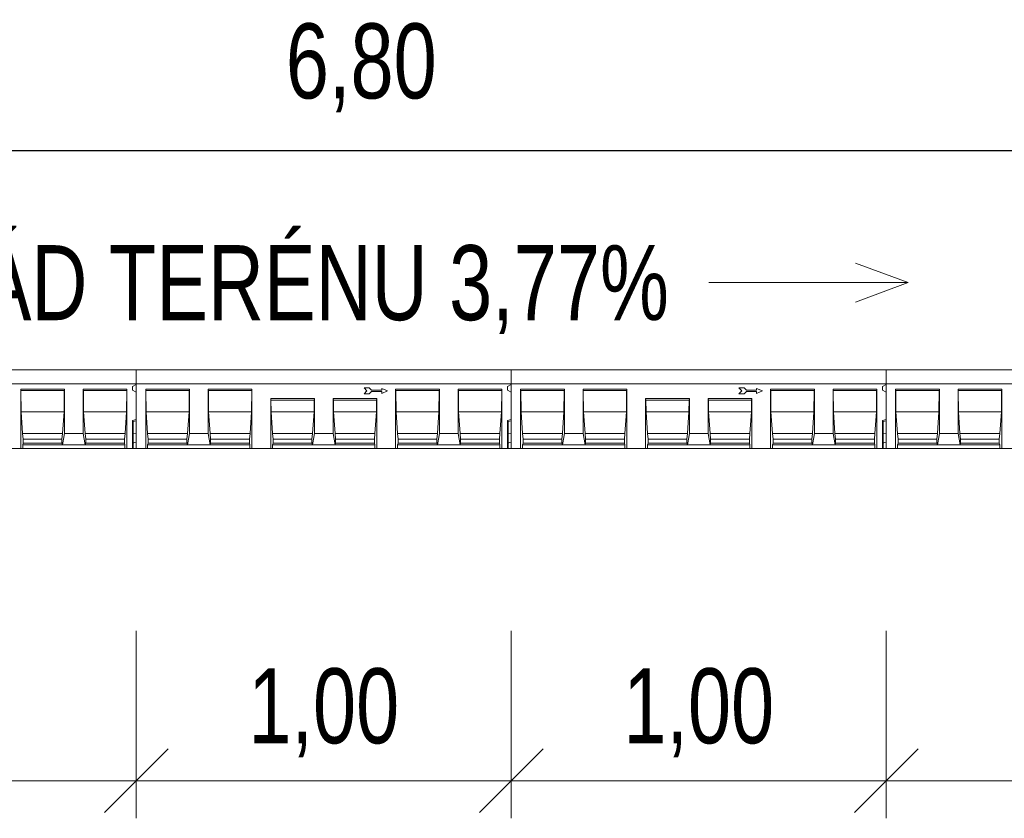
# Model space of a CAD drawing. Header units: metres. Extents: x 132658.5 to 132700.5, y 77167.9 to 77197.6.
# Tile 16 of 23: x 132663.9 to 132666.6, y 77192 to 77194.1. Entities that reach past the tile are written whole.
import ezdxf
from ezdxf.enums import TextEntityAlignment as Align

# ---------------------------------------------------------------- set-up
doc = ezdxf.new("R2010")
doc.units = ezdxf.units.M
doc.header["$MEASUREMENT"] = 0
doc.layers.get('0').update_dxf_attribs({"lineweight": 13})
doc.layers.get('DEFPOINTS').update_dxf_attribs({"lineweight": 0})
for name, color, linetype, lineweight in [('DUENN', 4, 'Continuous', 0), ('DUENN-18', 94, 'Continuous', 0), ('KOTY', 7, 'Continuous', 13), ('KRESBA', 6, 'Continuous', 0), ('SICHTBAR', 7, 'Continuous', 0)]:
    doc.layers.add(name, color=color, linetype=linetype, lineweight=lineweight)
doc.styles.add('STYLE-ARIAL', font='arial.ttf')
doc.styles.add('STYLE-ARIAL_CE_-TTF', font='Arial CE -ttf.shx')
doc.dimstyles.new('250', dxfattribs={"dimtxt": 0.5, "dimasz": 0.5, "dimexe": 0.25, "dimexo": 0.25, "dimgap": 0.25, "dimtad": 1, "dimdec": 0, "dimlfac": 1000, "dimdsep": 46, "dimtxsty": 'STYLE-ARIAL_CE_-TTF', "dimblk": 'KOTA_ZN250_1.0', "dimcen": 0, "dimadec": 4, "dimazin": 3, "dimtfac": 1, "dimtdec": 0, "dimtofl": 0, "dimtmove": 2, "dimatfit": 1, "dimldrblk": 'OBLIQUE', "dimfxl": 0, "dimfrac": 2, "dimtolj": 1, "dimarcsym": 0})

# ---------------------------------------------------------------- blocks, each defined once
blk = doc.blocks.new('KOTA_ZN250')
at = {"color": 0, "linetype": 'ByBlock', "lineweight": -2, "ltscale": 0.25}
for p, q in [((0.2121, 0.2121), (-0.2121, -0.2121)), ((0, -0.25), (0, 0.25)), ((-0.25, 0), (0.25, 0))]:
    blk.add_line(p, q, dxfattribs=at)
blk = doc.blocks.new('KOTA_ZN250_1.0')
blk.add_line((0, 0), (-1, 0))
at = {"layer": 'KOTY', "ltscale": 0.25}
for p, q in [((0.424, 0.424), (-0.424, -0.424)), ((0, -0.5), (0, 0.5)), ((-0.5, 0), (0.5, 0))]:
    blk.add_line(p, q, dxfattribs=at)
blk = doc.blocks.new('*D109')
at = {"layer": 'DEFPOINTS', "color": 0, "linetype": 'Continuous', "lineweight": 13}
for p in [(132668.2499, 77193.7978), (132661.4499, 77193.2133), (132668.2499, 77193.2133)]:
    blk.add_point(p, dxfattribs=at)
at = {"layer": 'KOTY', "linetype": 'Continuous'}
for p, q in [((132661.4499, 77193.3133), (132661.4499, 77193.8978)), ((132668.2499, 77193.3133), (132668.2499, 77193.8978))]:
    blk.add_line(p, q, dxfattribs=at)
at = {"layer": 'KOTY', "color": 0, "linetype": 'Continuous', "lineweight": -2}
blk.add_line((132661.6499, 77193.7978), (132668.0499, 77193.7978), dxfattribs=at)
at = {"layer": 'KOTY', "color": 0, "linetype": 'Continuous', "lineweight": -2, "xscale": 0.2, "yscale": 0.2, "zscale": 0.2, "rotation": 180}
blk.add_blockref('KOTA_ZN250_1.0', (132661.4499, 77193.7978), dxfattribs=at)
at = {"layer": 'KOTY', "color": 0, "linetype": 'Continuous', "lineweight": -2, "xscale": 0.2, "yscale": 0.2, "zscale": 0.2}
blk.add_blockref('KOTA_ZN250_1.0', (132668.2499, 77193.7978), dxfattribs=at)
at = {"layer": 'KOTY', "color": 0, "linetype": 'Continuous', "lineweight": 13, "insert": (132664.8499, 77194.018), "char_height": 0.2, "attachment_point": 5, "style": 'STYLE-ARIAL'}
blk.add_mtext('\\A1;\\H1x;\\W0.74;6,80', dxfattribs=at)
blk = doc.blocks.new('_Oblique')
at = {"color": 0, "linetype": 'ByBlock', "lineweight": -2}
blk.add_line((0.5, 0.5), (-0.5, -0.5), dxfattribs=at)

msp = doc.modelspace()

# ---------------------------------------------------------------- linework, layer by layer
at = {"layer": 'DUENN', "color": 7, "lineweight": 0, "ltscale": 0.001}
for p, q in [((132664.8709, 77193.1647), (132664.8572, 77193.1647)), ((132664.8572, 77193.1647), (132664.8651, 77193.1568)), ((132664.8651, 77193.1568), (132664.8572, 77193.1489)), ((132664.8572, 77193.1489), (132664.8709, 77193.1489)), ((132664.8772, 77193.1584), (132664.8709, 77193.1647)), ((132664.8709, 77193.1489), (132664.8772, 77193.1552)), ((132664.9045, 77193.1584), (132664.8772, 77193.1584)), ((132664.8772, 77193.1552), (132664.9045, 77193.1552)), ((132664.9202, 77193.1568), (132664.9045, 77193.1636)), ((132664.9045, 77193.1636), (132664.9045, 77193.1584)), ((132664.9045, 77193.15), (132664.9202, 77193.1568)), ((132664.9045, 77193.1552), (132664.9045, 77193.15)), ((132665.8708, 77193.1647), (132665.8572, 77193.1647)), ((132665.8572, 77193.1647), (132665.8651, 77193.1568)), ((132665.8651, 77193.1568), (132665.8572, 77193.1489)), ((132665.8572, 77193.1489), (132665.8708, 77193.1489)), ((132665.8771, 77193.1584), (132665.8708, 77193.1647)), ((132665.8708, 77193.1489), (132665.8771, 77193.1552)), ((132665.9044, 77193.1584), (132665.8771, 77193.1584)), ((132665.8771, 77193.1552), (132665.9044, 77193.1552)), ((132665.9202, 77193.1568), (132665.9044, 77193.1636)), ((132665.9044, 77193.1636), (132665.9044, 77193.1584)), ((132665.9044, 77193.15), (132665.9202, 77193.1568)), ((132665.9044, 77193.1552), (132665.9044, 77193.15))]:
    msp.add_line(p, q, dxfattribs=at)
at = {"layer": 'DUENN-18', "color": 7, "linetype": 'Continuous', "lineweight": 0, "ltscale": 0.001}
for p, q in [((132664.0583, 77193.1613), (132663.9416, 77193.1613)), ((132663.9421, 77193.1583), (132663.9416, 77193.1613)), ((132663.9416, 77193.0033), (132663.9416, 77193.1613)), ((132663.9421, 77193.1583), (132664.0577, 77193.1583)), ((132663.9427, 77193.1008), (132663.9421, 77193.1583)), ((132664.0577, 77193.1583), (132664.0572, 77193.1008)), ((132664.0583, 77193.1613), (132664.0577, 77193.1583)), ((132664.0583, 77193.0433), (132664.0583, 77193.1613)), ((132664.2249, 77193.1613), (132664.1083, 77193.1613)), ((132664.1088, 77193.1583), (132664.1083, 77193.1613)), ((132664.1083, 77193.0433), (132664.1083, 77193.1613)), ((132664.1088, 77193.1583), (132664.2244, 77193.1583)), ((132664.1093, 77193.1008), (132664.1088, 77193.1583)), ((132664.2244, 77193.1583), (132664.2239, 77193.1008)), ((132664.2249, 77193.1613), (132664.2244, 77193.1583)), ((132664.2249, 77193.0033), (132664.2249, 77193.1613)), ((132664.3916, 77193.1613), (132664.2749, 77193.1613)), ((132664.2755, 77193.1583), (132664.2749, 77193.1613)), ((132664.2749, 77193.0033), (132664.2749, 77193.1613)), ((132664.2755, 77193.1583), (132664.3911, 77193.1583)), ((132664.276, 77193.1008), (132664.2755, 77193.1583)), ((132664.3911, 77193.1583), (132664.3905, 77193.1008)), ((132664.3916, 77193.1613), (132664.3911, 77193.1583)), ((132664.3916, 77193.1613), (132664.3916, 77193.0433)), ((132664.5583, 77193.1613), (132664.4416, 77193.1613)), ((132664.4421, 77193.1583), (132664.4416, 77193.1613)), ((132664.4416, 77193.0433), (132664.4416, 77193.1613)), ((132664.4421, 77193.1583), (132664.5577, 77193.1583)), ((132664.4426, 77193.1008), (132664.4421, 77193.1583)), ((132664.5577, 77193.1583), (132664.5572, 77193.1008)), ((132664.5583, 77193.1613), (132664.5577, 77193.1583)), ((132664.5583, 77193.1613), (132664.5583, 77193.0033)), ((132665.0583, 77193.1613), (132664.9416, 77193.1613)), ((132664.9421, 77193.1583), (132664.9416, 77193.1613)), ((132664.9416, 77193.0033), (132664.9416, 77193.1613)), ((132664.9421, 77193.1583), (132665.0577, 77193.1583)), ((132664.9427, 77193.1008), (132664.9421, 77193.1583)), ((132665.0577, 77193.1583), (132665.0572, 77193.1008)), ((132665.0583, 77193.1613), (132665.0577, 77193.1583)), ((132665.0583, 77193.0433), (132665.0583, 77193.1613)), ((132665.2249, 77193.1613), (132665.1083, 77193.1613)), ((132665.1088, 77193.1583), (132665.1083, 77193.1613)), ((132665.1083, 77193.0433), (132665.1083, 77193.1613)), ((132665.1088, 77193.1583), (132665.2244, 77193.1583)), ((132665.1093, 77193.1008), (132665.1088, 77193.1583)), ((132665.2244, 77193.1583), (132665.2239, 77193.1008)), ((132665.2249, 77193.1613), (132665.2244, 77193.1583)), ((132665.2249, 77193.0033), (132665.2249, 77193.1613)), ((132665.3916, 77193.1613), (132665.2749, 77193.1613)), ((132665.2755, 77193.1583), (132665.2749, 77193.1613)), ((132665.2749, 77193.0033), (132665.2749, 77193.1613)), ((132665.2755, 77193.1583), (132665.391, 77193.1583)), ((132665.276, 77193.1008), (132665.2755, 77193.1583)), ((132665.391, 77193.1583), (132665.3905, 77193.1008)), ((132665.3916, 77193.1613), (132665.391, 77193.1583)), ((132665.3916, 77193.1613), (132665.3916, 77193.0433)), ((132665.5582, 77193.1613), (132665.4416, 77193.1613)), ((132665.4421, 77193.1583), (132665.4416, 77193.1613)), ((132665.4416, 77193.0433), (132665.4416, 77193.1613)), ((132665.4421, 77193.1583), (132665.5577, 77193.1583)), ((132665.4426, 77193.1008), (132665.4421, 77193.1583)), ((132665.5577, 77193.1583), (132665.5572, 77193.1008)), ((132665.5582, 77193.1613), (132665.5577, 77193.1583)), ((132665.5582, 77193.1613), (132665.5582, 77193.0033)), ((132666.0583, 77193.1613), (132665.9416, 77193.1613)), ((132665.9421, 77193.1583), (132665.9416, 77193.1613)), ((132665.9416, 77193.0033), (132665.9416, 77193.1613)), ((132665.9421, 77193.1583), (132666.0577, 77193.1583)), ((132665.9426, 77193.1008), (132665.9421, 77193.1583)), ((132666.0577, 77193.1583), (132666.0572, 77193.1008)), ((132666.0583, 77193.1613), (132666.0577, 77193.1583)), ((132666.0583, 77193.0433), (132666.0583, 77193.1613)), ((132666.2249, 77193.1613), (132666.1083, 77193.1613)), ((132666.1088, 77193.1583), (132666.1083, 77193.1613)), ((132666.1083, 77193.0433), (132666.1083, 77193.1613)), ((132666.1088, 77193.1583), (132666.2244, 77193.1583)), ((132666.1093, 77193.1008), (132666.1088, 77193.1583)), ((132666.2244, 77193.1583), (132666.2239, 77193.1008)), ((132666.2249, 77193.1613), (132666.2244, 77193.1583)), ((132666.2249, 77193.0033), (132666.2249, 77193.1613)), ((132666.3916, 77193.1613), (132666.2749, 77193.1613)), ((132666.2754, 77193.1583), (132666.2749, 77193.1613)), ((132666.2749, 77193.0033), (132666.2749, 77193.1613)), ((132666.2754, 77193.1583), (132666.391, 77193.1583)), ((132666.276, 77193.1008), (132666.2754, 77193.1583)), ((132666.391, 77193.1583), (132666.3905, 77193.1008)), ((132666.3916, 77193.1613), (132666.391, 77193.1583)), ((132666.3916, 77193.1613), (132666.3916, 77193.0433)), ((132666.5582, 77193.1613), (132666.4416, 77193.1613)), ((132666.4421, 77193.1583), (132666.4416, 77193.1613)), ((132666.4416, 77193.0433), (132666.4416, 77193.1613)), ((132666.4421, 77193.1583), (132666.5577, 77193.1583)), ((132666.4426, 77193.1008), (132666.4421, 77193.1583)), ((132666.5577, 77193.1583), (132666.5572, 77193.1008)), ((132666.5582, 77193.1613), (132666.5577, 77193.1583)), ((132666.5582, 77193.1613), (132666.5582, 77193.0033)), ((132664.6083, 77193.0033), (132664.6083, 77193.1363)), ((132664.6083, 77193.1363), (132664.609, 77193.1319)), ((132664.6083, 77193.1363), (132664.7249, 77193.1363)), ((132664.6093, 77193.1008), (132664.609, 77193.1319)), ((132664.609, 77193.1319), (132664.7242, 77193.1319)), ((132664.7242, 77193.1319), (132664.7239, 77193.1008)), ((132664.7242, 77193.1319), (132664.7249, 77193.1363)), ((132664.7249, 77193.1363), (132664.7249, 77193.0433)), ((132664.7749, 77193.0433), (132664.7749, 77193.1363)), ((132664.7749, 77193.1363), (132664.7757, 77193.1319)), ((132664.7749, 77193.1363), (132664.8916, 77193.1363)), ((132664.776, 77193.1008), (132664.7757, 77193.1319)), ((132664.7757, 77193.1319), (132664.8908, 77193.1319)), ((132664.8908, 77193.1319), (132664.8905, 77193.1008)), ((132664.8908, 77193.1319), (132664.8916, 77193.1363)), ((132664.8916, 77193.1363), (132664.8916, 77193.0033)), ((132665.6082, 77193.0033), (132665.6082, 77193.1363)), ((132665.6082, 77193.1363), (132665.609, 77193.1319)), ((132665.6082, 77193.1363), (132665.7249, 77193.1363)), ((132665.6093, 77193.1008), (132665.609, 77193.1319)), ((132665.609, 77193.1319), (132665.7241, 77193.1319)), ((132665.7241, 77193.1319), (132665.7239, 77193.1008)), ((132665.7241, 77193.1319), (132665.7249, 77193.1363)), ((132665.7249, 77193.1363), (132665.7249, 77193.0433)), ((132665.7749, 77193.0433), (132665.7749, 77193.1363)), ((132665.7749, 77193.1363), (132665.7757, 77193.1319)), ((132665.7749, 77193.1363), (132665.8916, 77193.1363)), ((132665.776, 77193.1008), (132665.7757, 77193.1319)), ((132665.7757, 77193.1319), (132665.8908, 77193.1319)), ((132665.8908, 77193.1319), (132665.8905, 77193.1008)), ((132665.8908, 77193.1319), (132665.8916, 77193.1363)), ((132665.8916, 77193.1363), (132665.8916, 77193.0033)), ((132663.9427, 77193.1008), (132664.0572, 77193.1008)), ((132663.9467, 77193.0433), (132663.9427, 77193.1008)), ((132664.0572, 77193.1008), (132664.0532, 77193.0433)), ((132664.1093, 77193.1008), (132664.2239, 77193.1008)), ((132664.1134, 77193.0433), (132664.1093, 77193.1008)), ((132664.2239, 77193.1008), (132664.2199, 77193.0433)), ((132664.276, 77193.1008), (132664.3905, 77193.1008)), ((132664.28, 77193.0433), (132664.276, 77193.1008)), ((132664.3905, 77193.1008), (132664.3865, 77193.0433)), ((132664.4426, 77193.1008), (132664.5572, 77193.1008)), ((132664.4467, 77193.0433), (132664.4426, 77193.1008)), ((132664.5572, 77193.1008), (132664.5532, 77193.0433)), ((132664.6093, 77193.1008), (132664.7239, 77193.1008)), ((132664.6133, 77193.0433), (132664.6093, 77193.1008)), ((132664.7239, 77193.1008), (132664.7198, 77193.0433)), ((132664.776, 77193.1008), (132664.8905, 77193.1008)), ((132664.78, 77193.0433), (132664.776, 77193.1008)), ((132664.8905, 77193.1008), (132664.8865, 77193.0433)), ((132664.9427, 77193.1008), (132665.0572, 77193.1008)), ((132664.9467, 77193.0433), (132664.9427, 77193.1008)), ((132665.0572, 77193.1008), (132665.0532, 77193.0433)), ((132665.1093, 77193.1008), (132665.2239, 77193.1008)), ((132665.1133, 77193.0433), (132665.1093, 77193.1008)), ((132665.2239, 77193.1008), (132665.2198, 77193.0433)), ((132665.276, 77193.1008), (132665.3905, 77193.1008)), ((132665.28, 77193.0433), (132665.276, 77193.1008)), ((132665.3905, 77193.1008), (132665.3865, 77193.0433)), ((132665.4426, 77193.1008), (132665.5572, 77193.1008)), ((132665.4467, 77193.0433), (132665.4426, 77193.1008)), ((132665.5572, 77193.1008), (132665.5532, 77193.0433)), ((132665.6093, 77193.1008), (132665.7239, 77193.1008)), ((132665.6133, 77193.0433), (132665.6093, 77193.1008)), ((132665.7239, 77193.1008), (132665.7198, 77193.0433)), ((132665.776, 77193.1008), (132665.8905, 77193.1008)), ((132665.78, 77193.0433), (132665.776, 77193.1008)), ((132665.8905, 77193.1008), (132665.8865, 77193.0433)), ((132665.9426, 77193.1008), (132666.0572, 77193.1008)), ((132665.9467, 77193.0433), (132665.9426, 77193.1008)), ((132666.0572, 77193.1008), (132666.0532, 77193.0433)), ((132666.1093, 77193.1008), (132666.2239, 77193.1008)), ((132666.1133, 77193.0433), (132666.1093, 77193.1008)), ((132666.2239, 77193.1008), (132666.2198, 77193.0433)), ((132666.276, 77193.1008), (132666.3905, 77193.1008)), ((132666.28, 77193.0433), (132666.276, 77193.1008)), ((132666.3905, 77193.1008), (132666.3865, 77193.0433)), ((132666.4426, 77193.1008), (132666.5572, 77193.1008)), ((132666.4467, 77193.0433), (132666.4426, 77193.1008)), ((132666.5572, 77193.1008), (132666.5532, 77193.0433)), ((132663.9467, 77193.0433), (132664.0532, 77193.0433)), ((132663.9482, 77193.0283), (132663.9467, 77193.0433)), ((132664.0532, 77193.0433), (132664.0517, 77193.0283)), ((132664.0583, 77193.0433), (132664.053, 77193.0133)), ((132664.1083, 77193.0433), (132664.0583, 77193.0433)), ((132664.1136, 77193.0133), (132664.1083, 77193.0433)), ((132664.1134, 77193.0433), (132664.2199, 77193.0433)), ((132664.1149, 77193.0283), (132664.1134, 77193.0433)), ((132664.2199, 77193.0433), (132664.2183, 77193.0283)), ((132664.28, 77193.0433), (132664.3865, 77193.0433)), ((132664.2816, 77193.0283), (132664.28, 77193.0433)), ((132664.3865, 77193.0433), (132664.385, 77193.0283)), ((132664.3916, 77193.0433), (132664.3863, 77193.0133)), ((132664.4416, 77193.0433), (132664.3916, 77193.0433)), ((132664.4469, 77193.0133), (132664.4416, 77193.0433)), ((132664.4467, 77193.0433), (132664.5532, 77193.0433)), ((132664.4482, 77193.0283), (132664.4467, 77193.0433)), ((132664.5532, 77193.0433), (132664.5516, 77193.0283)), ((132664.6133, 77193.0433), (132664.7198, 77193.0433)), ((132664.6149, 77193.0283), (132664.6133, 77193.0433)), ((132664.7198, 77193.0433), (132664.7183, 77193.0283)), ((132664.7249, 77193.0433), (132664.7196, 77193.0133)), ((132664.7749, 77193.0433), (132664.7249, 77193.0433)), ((132664.7802, 77193.0133), (132664.7749, 77193.0433)), ((132664.78, 77193.0433), (132664.8865, 77193.0433)), ((132664.7815, 77193.0283), (132664.78, 77193.0433)), ((132664.8865, 77193.0433), (132664.885, 77193.0283)), ((132664.9467, 77193.0433), (132665.0532, 77193.0433)), ((132664.9482, 77193.0283), (132664.9467, 77193.0433)), ((132665.0532, 77193.0433), (132665.0516, 77193.0283)), ((132665.0583, 77193.0433), (132665.053, 77193.0133)), ((132665.1083, 77193.0433), (132665.0583, 77193.0433)), ((132665.1136, 77193.0133), (132665.1083, 77193.0433)), ((132665.1133, 77193.0433), (132665.2198, 77193.0433)), ((132665.1149, 77193.0283), (132665.1133, 77193.0433)), ((132665.2198, 77193.0433), (132665.2183, 77193.0283)), ((132665.28, 77193.0433), (132665.3865, 77193.0433)), ((132665.2815, 77193.0283), (132665.28, 77193.0433)), ((132665.3865, 77193.0433), (132665.385, 77193.0283)), ((132665.3916, 77193.0433), (132665.3863, 77193.0133)), ((132665.4416, 77193.0433), (132665.3916, 77193.0433)), ((132665.4469, 77193.0133), (132665.4416, 77193.0433)), ((132665.4467, 77193.0433), (132665.5532, 77193.0433)), ((132665.4482, 77193.0283), (132665.4467, 77193.0433)), ((132665.5532, 77193.0433), (132665.5516, 77193.0283)), ((132665.6133, 77193.0433), (132665.7198, 77193.0433)), ((132665.6149, 77193.0283), (132665.6133, 77193.0433)), ((132665.7198, 77193.0433), (132665.7183, 77193.0283)), ((132665.7249, 77193.0433), (132665.7196, 77193.0133)), ((132665.7749, 77193.0433), (132665.7249, 77193.0433)), ((132665.7802, 77193.0133), (132665.7749, 77193.0433)), ((132665.78, 77193.0433), (132665.8865, 77193.0433)), ((132665.7815, 77193.0283), (132665.78, 77193.0433)), ((132665.8865, 77193.0433), (132665.885, 77193.0283)), ((132665.9467, 77193.0433), (132666.0532, 77193.0433)), ((132665.9482, 77193.0283), (132665.9467, 77193.0433)), ((132666.0532, 77193.0433), (132666.0516, 77193.0283)), ((132666.0583, 77193.0433), (132666.053, 77193.0133)), ((132666.1083, 77193.0433), (132666.0583, 77193.0433)), ((132666.1135, 77193.0133), (132666.1083, 77193.0433)), ((132666.1133, 77193.0433), (132666.2198, 77193.0433)), ((132666.1149, 77193.0283), (132666.1133, 77193.0433)), ((132666.2198, 77193.0433), (132666.2183, 77193.0283)), ((132666.28, 77193.0433), (132666.3865, 77193.0433)), ((132666.2815, 77193.0283), (132666.28, 77193.0433)), ((132666.3865, 77193.0433), (132666.385, 77193.0283)), ((132666.3916, 77193.0433), (132666.3863, 77193.0133)), ((132666.4416, 77193.0433), (132666.3916, 77193.0433)), ((132666.4469, 77193.0133), (132666.4416, 77193.0433)), ((132666.4467, 77193.0433), (132666.5532, 77193.0433)), ((132666.4482, 77193.0283), (132666.4467, 77193.0433)), ((132666.5532, 77193.0433), (132666.5516, 77193.0283)), ((132663.9469, 77193.0133), (132663.9482, 77193.0176)), ((132663.9482, 77193.0283), (132664.0517, 77193.0283)), ((132663.9482, 77193.0176), (132663.9482, 77193.0283)), ((132663.9482, 77193.0176), (132664.0517, 77193.0176)), ((132664.0517, 77193.0283), (132664.0517, 77193.0176)), ((132664.0517, 77193.0176), (132664.053, 77193.0133)), ((132664.1136, 77193.0133), (132664.1149, 77193.0176)), ((132664.1149, 77193.0283), (132664.2183, 77193.0283)), ((132664.1149, 77193.0176), (132664.1149, 77193.0283)), ((132664.1149, 77193.0176), (132664.2183, 77193.0176)), ((132664.2183, 77193.0283), (132664.2183, 77193.0176)), ((132664.2183, 77193.0176), (132664.2197, 77193.0133)), ((132664.2802, 77193.0133), (132664.2816, 77193.0176)), ((132664.2816, 77193.0283), (132664.385, 77193.0283)), ((132664.2816, 77193.0176), (132664.2816, 77193.0283)), ((132664.2816, 77193.0176), (132664.385, 77193.0176)), ((132664.385, 77193.0283), (132664.385, 77193.0176)), ((132664.385, 77193.0176), (132664.3863, 77193.0133)), ((132664.4469, 77193.0133), (132664.4482, 77193.0176)), ((132664.4482, 77193.0283), (132664.5516, 77193.0283)), ((132664.4482, 77193.0176), (132664.4482, 77193.0283)), ((132664.4482, 77193.0176), (132664.5516, 77193.0176)), ((132664.5516, 77193.0283), (132664.5516, 77193.0176)), ((132664.5516, 77193.0176), (132664.553, 77193.0133)), ((132664.6135, 77193.0133), (132664.6149, 77193.0176)), ((132664.6149, 77193.0283), (132664.7183, 77193.0283)), ((132664.6149, 77193.0176), (132664.6149, 77193.0283)), ((132664.6149, 77193.0176), (132664.7183, 77193.0176)), ((132664.7183, 77193.0283), (132664.7183, 77193.0176)), ((132664.7183, 77193.0176), (132664.7196, 77193.0133)), ((132664.7802, 77193.0133), (132664.7815, 77193.0176)), ((132664.7815, 77193.0283), (132664.885, 77193.0283)), ((132664.7815, 77193.0176), (132664.7815, 77193.0283)), ((132664.7815, 77193.0176), (132664.885, 77193.0176)), ((132664.885, 77193.0283), (132664.885, 77193.0176)), ((132664.885, 77193.0176), (132664.8863, 77193.0133)), ((132664.9469, 77193.0133), (132664.9482, 77193.0176)), ((132664.9482, 77193.0283), (132665.0516, 77193.0283)), ((132664.9482, 77193.0176), (132664.9482, 77193.0283)), ((132664.9482, 77193.0176), (132665.0516, 77193.0176)), ((132665.0516, 77193.0283), (132665.0516, 77193.0176)), ((132665.0516, 77193.0176), (132665.053, 77193.0133)), ((132665.1136, 77193.0133), (132665.1149, 77193.0176)), ((132665.1149, 77193.0283), (132665.2183, 77193.0283)), ((132665.1149, 77193.0176), (132665.1149, 77193.0283)), ((132665.1149, 77193.0176), (132665.2183, 77193.0176)), ((132665.2183, 77193.0283), (132665.2183, 77193.0176)), ((132665.2183, 77193.0176), (132665.2196, 77193.0133)), ((132665.2802, 77193.0133), (132665.2815, 77193.0176)), ((132665.2815, 77193.0283), (132665.385, 77193.0283)), ((132665.2815, 77193.0176), (132665.2815, 77193.0283)), ((132665.2815, 77193.0176), (132665.385, 77193.0176)), ((132665.385, 77193.0283), (132665.385, 77193.0176)), ((132665.385, 77193.0176), (132665.3863, 77193.0133)), ((132665.4469, 77193.0133), (132665.4482, 77193.0176)), ((132665.4482, 77193.0283), (132665.5516, 77193.0283)), ((132665.4482, 77193.0176), (132665.4482, 77193.0283)), ((132665.4482, 77193.0176), (132665.5516, 77193.0176)), ((132665.5516, 77193.0283), (132665.5516, 77193.0176)), ((132665.5516, 77193.0176), (132665.553, 77193.0133)), ((132665.6135, 77193.0133), (132665.6149, 77193.0176)), ((132665.6149, 77193.0283), (132665.7183, 77193.0283)), ((132665.6149, 77193.0176), (132665.6149, 77193.0283)), ((132665.6149, 77193.0176), (132665.7183, 77193.0176)), ((132665.7183, 77193.0283), (132665.7183, 77193.0176)), ((132665.7183, 77193.0176), (132665.7196, 77193.0133)), ((132665.7802, 77193.0133), (132665.7815, 77193.0176)), ((132665.7815, 77193.0283), (132665.885, 77193.0283)), ((132665.7815, 77193.0176), (132665.7815, 77193.0283)), ((132665.7815, 77193.0176), (132665.885, 77193.0176)), ((132665.885, 77193.0283), (132665.885, 77193.0176)), ((132665.885, 77193.0176), (132665.8863, 77193.0133)), ((132665.9469, 77193.0133), (132665.9482, 77193.0176)), ((132665.9482, 77193.0283), (132666.0516, 77193.0283)), ((132665.9482, 77193.0176), (132665.9482, 77193.0283)), ((132665.9482, 77193.0176), (132666.0516, 77193.0176)), ((132666.0516, 77193.0283), (132666.0516, 77193.0176)), ((132666.0516, 77193.0176), (132666.053, 77193.0133)), ((132666.1135, 77193.0133), (132666.1149, 77193.0176)), ((132666.1149, 77193.0283), (132666.2183, 77193.0283)), ((132666.1149, 77193.0176), (132666.1149, 77193.0283)), ((132666.1149, 77193.0176), (132666.2183, 77193.0176)), ((132666.2183, 77193.0283), (132666.2183, 77193.0176)), ((132666.2183, 77193.0176), (132666.2196, 77193.0133)), ((132666.2802, 77193.0133), (132666.2815, 77193.0176)), ((132666.2815, 77193.0283), (132666.385, 77193.0283)), ((132666.2815, 77193.0176), (132666.2815, 77193.0283)), ((132666.2815, 77193.0176), (132666.385, 77193.0176)), ((132666.385, 77193.0283), (132666.385, 77193.0176)), ((132666.385, 77193.0176), (132666.3863, 77193.0133)), ((132666.4469, 77193.0133), (132666.4482, 77193.0176)), ((132666.4482, 77193.0283), (132666.5516, 77193.0283)), ((132666.4482, 77193.0176), (132666.4482, 77193.0283)), ((132666.4482, 77193.0176), (132666.5516, 77193.0176)), ((132666.5516, 77193.0283), (132666.5516, 77193.0176)), ((132666.5516, 77193.0176), (132666.5529, 77193.0133)), ((132663.9469, 77193.0133), (132664.053, 77193.0133)), ((132663.9469, 77193.0033), (132663.9469, 77193.0133)), ((132664.053, 77193.0133), (132664.1136, 77193.0133)), ((132664.1136, 77193.0133), (132664.2197, 77193.0133)), ((132664.2197, 77193.0133), (132664.2197, 77193.0033)), ((132664.2802, 77193.0133), (132664.3863, 77193.0133)), ((132664.2802, 77193.0033), (132664.2802, 77193.0133)), ((132664.3863, 77193.0133), (132664.4469, 77193.0133)), ((132664.4469, 77193.0133), (132664.553, 77193.0133)), ((132664.553, 77193.0133), (132664.553, 77193.0033)), ((132664.6135, 77193.0133), (132664.7196, 77193.0133)), ((132664.6135, 77193.0033), (132664.6135, 77193.0133)), ((132664.7196, 77193.0133), (132664.7802, 77193.0133)), ((132664.7802, 77193.0133), (132664.8863, 77193.0133)), ((132664.8863, 77193.0133), (132664.8863, 77193.0033)), ((132664.9469, 77193.0133), (132665.053, 77193.0133)), ((132664.9469, 77193.0033), (132664.9469, 77193.0133)), ((132665.053, 77193.0133), (132665.1136, 77193.0133)), ((132665.1136, 77193.0133), (132665.2196, 77193.0133)), ((132665.2196, 77193.0133), (132665.2196, 77193.0033)), ((132665.2802, 77193.0133), (132665.3863, 77193.0133)), ((132665.2802, 77193.0033), (132665.2802, 77193.0133)), ((132665.3863, 77193.0133), (132665.4469, 77193.0133)), ((132665.4469, 77193.0133), (132665.553, 77193.0133)), ((132665.553, 77193.0133), (132665.553, 77193.0033)), ((132665.6135, 77193.0133), (132665.7196, 77193.0133)), ((132665.6135, 77193.0033), (132665.6135, 77193.0133)), ((132665.7196, 77193.0133), (132665.7802, 77193.0133)), ((132665.7802, 77193.0133), (132665.8863, 77193.0133)), ((132665.8863, 77193.0133), (132665.8863, 77193.0033)), ((132665.9469, 77193.0133), (132666.053, 77193.0133)), ((132665.9469, 77193.0033), (132665.9469, 77193.0133)), ((132666.053, 77193.0133), (132666.1135, 77193.0133)), ((132666.1135, 77193.0133), (132666.2196, 77193.0133)), ((132666.2196, 77193.0133), (132666.2196, 77193.0033)), ((132666.2802, 77193.0133), (132666.3863, 77193.0133)), ((132666.2802, 77193.0033), (132666.2802, 77193.0133)), ((132666.3863, 77193.0133), (132666.4469, 77193.0133)), ((132666.4469, 77193.0133), (132666.5529, 77193.0133)), ((132666.5529, 77193.0133), (132666.5529, 77193.0033))]:
    msp.add_line(p, q, dxfattribs=at)
at = {"layer": 'KOTY', "linetype": 'Continuous'}
for p, q in [((132664.2499, 77192.5167), (132664.2499, 77192.0173)), ((132665.2499, 77192.5167), (132665.2499, 77192.0173)), ((132666.2499, 77192.5167), (132666.2499, 77192.0173))]:
    msp.add_line(p, q, dxfattribs=at)
at = {"layer": 'KOTY', "color": 7, "linetype": 'Continuous', "lineweight": 13}
for p, q in [((132663.2499, 77192.1173), (132664.2499, 77192.1173)), ((132664.2499, 77192.1173), (132665.2499, 77192.1173)), ((132665.2499, 77192.1173), (132666.2499, 77192.1173)), ((132666.2499, 77192.1173), (132667.2499, 77192.1173))]:
    msp.add_line(p, q, dxfattribs=at)
at = {"layer": 'KRESBA', "color": 7, "lineweight": 13, "ltscale": 0.25}
for p, q in [((132666.3088, 77193.4454), (132666.1684, 77193.4974)), ((132665.7767, 77193.4454), (132666.3088, 77193.4454)), ((132666.3088, 77193.4454), (132666.1684, 77193.3935))]:
    msp.add_line(p, q, dxfattribs=at)
at = {"layer": 'SICHTBAR', "color": 7, "linetype": 'Continuous', "lineweight": 0, "ltscale": 0.001}
for p, q in [((132663.2499, 77193.2133), (132664.2499, 77193.2133)), ((132664.2499, 77193.2133), (132665.2499, 77193.2133)), ((132665.2499, 77193.2133), (132666.2499, 77193.2133)), ((132666.2499, 77193.2133), (132667.2499, 77193.2133)), ((132663.2499, 77193.1753), (132664.2499, 77193.1753)), ((132664.2499, 77193.1737), (132664.2499, 77193.1753)), ((132664.2499, 77193.1753), (132665.2499, 77193.1753)), ((132665.2499, 77193.1737), (132665.2499, 77193.1753)), ((132665.2499, 77193.1753), (132666.2499, 77193.1753)), ((132666.2499, 77193.1737), (132666.2499, 77193.1753)), ((132666.2499, 77193.1753), (132667.2499, 77193.1753)), ((132664.2499, 77193.1737), (132664.2399, 77193.1683)), ((132664.2399, 77193.1683), (132664.2399, 77193.159)), ((132664.2399, 77193.159), (132664.2499, 77193.1537)), ((132665.2499, 77193.1737), (132665.2399, 77193.1683)), ((132665.2399, 77193.1683), (132665.2399, 77193.159)), ((132665.2399, 77193.159), (132665.2499, 77193.1537)), ((132666.2499, 77193.1737), (132666.2399, 77193.1683)), ((132666.2399, 77193.1683), (132666.2399, 77193.159)), ((132666.2399, 77193.159), (132666.2499, 77193.1537)), ((132664.2499, 77193.081), (132664.2399, 77193.0783)), ((132664.2399, 77193.0783), (132664.2399, 77193.0033)), ((132664.2499, 77193.0773), (132664.2419, 77193.0752)), ((132664.2419, 77193.0752), (132664.2419, 77193.0033)), ((132665.2499, 77193.081), (132665.2399, 77193.0783)), ((132665.2399, 77193.0783), (132665.2399, 77193.0033)), ((132665.2499, 77193.0773), (132665.2419, 77193.0752)), ((132665.2419, 77193.0752), (132665.2419, 77193.0033)), ((132666.2499, 77193.081), (132666.2399, 77193.0783)), ((132666.2399, 77193.0783), (132666.2399, 77193.0033)), ((132666.2499, 77193.0773), (132666.2419, 77193.0752)), ((132666.2419, 77193.0752), (132666.2419, 77193.0033)), ((132664.2399, 77193.0423), (132664.2499, 77193.0434)), ((132665.2399, 77193.0423), (132665.2499, 77193.0434)), ((132666.2399, 77193.0423), (132666.2499, 77193.0434)), ((132664.2399, 77193.0173), (132664.2499, 77193.02)), ((132665.2399, 77193.0173), (132665.2499, 77193.02)), ((132666.2399, 77193.0173), (132666.2499, 77193.02))]:
    msp.add_line(p, q, dxfattribs=at)
at = {"layer": 'SICHTBAR', "color": 7, "lineweight": 0, "ltscale": 0.001}
for p, q in [((132664.2499, 77193.2133), (132664.2499, 77193.0033)), ((132664.2499, 77193.2133), (132664.2499, 77193.0773)), ((132665.2499, 77193.2133), (132665.2499, 77193.0033)), ((132665.2499, 77193.2133), (132665.2499, 77193.0773)), ((132666.2499, 77193.2133), (132666.2499, 77193.0033)), ((132666.2499, 77193.2133), (132666.2499, 77193.0773)), ((132664.2499, 77193.0033), (132663.2419, 77193.0033)), ((132665.2499, 77193.0033), (132664.2419, 77193.0033)), ((132666.2499, 77193.0033), (132665.2419, 77193.0033)), ((132667.2499, 77193.0033), (132666.2419, 77193.0033))]:
    msp.add_line(p, q, dxfattribs=at)

# ---------------------------------------------------------------- block references
at = {"layer": 'KOTY', "color": 7, "linetype": 'Continuous', "lineweight": 13, "xscale": 0.3999200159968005, "yscale": 0.3999200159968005}
for p in [(132664.2499, 77192.1173), (132665.2499, 77192.1173), (132666.2499, 77192.1173)]:
    msp.add_blockref('KOTA_ZN250', p, dxfattribs=at)
at = {"layer": 'KOTY', "color": 7, "linetype": 'Continuous', "lineweight": 13, "xscale": 0.3999200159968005, "yscale": 0.3999200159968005, "rotation": 180}
for p in [(132664.2499, 77192.1173), (132665.2499, 77192.1173), (132666.2499, 77192.1173)]:
    msp.add_blockref('KOTA_ZN250', p, dxfattribs=at)

# ---------------------------------------------------------------- texts
at = {"layer": 'KOTY', "color": 7, "linetype": 'Continuous', "lineweight": 13, "style": 'STYLE-ARIAL', "width": 0.74}
for s, p in [('SPÁD TERÉNU 3,77%', (132664.6134, 77193.4454)), ('1,00', (132664.7499, 77192.3173)), ('1,00', (132665.7499, 77192.3173))]:
    msp.add_text(s, height=0.2, dxfattribs=at).set_placement(p, align=Align.MIDDLE_CENTER)

# ---------------------------------------------------------------- dimensions: what is measured, and where the dimension line sits
at = {"layer": 'KOTY', "color": 7, "linetype": 'Continuous', "lineweight": 13}
dim = msp.add_linear_dim(base=(132668.2499, 77193.7978), p1=(132661.4499, 77193.2133), p2=(132668.2499, 77193.2133), text='\\H1x;\\W0.74;6,80', dimstyle='250', override={"dimscale": 0, "dimtxt": 0.2, "dimasz": 0.2, "dimexe": 0.1, "dimexo": 0.1, "dimgap": 0.1, "dimtxsty": 'STYLE-ARIAL', "dimclre": 256, "dimfrac": 0, "dimlwe": 65535}, dxfattribs=at)
dim.commit()
dim.dimension.update_dxf_attribs({"geometry": '*D109', "text_midpoint": (132664.8499, 77194.018)})

doc.saveas('drawing.dxf')
